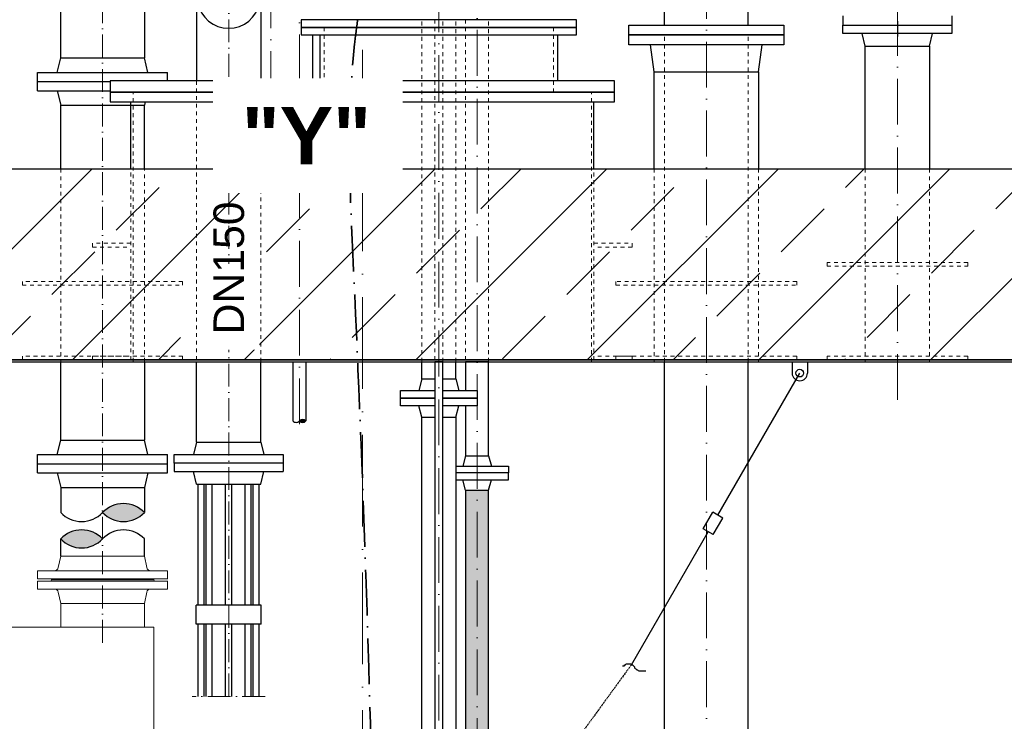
# Model space of a CAD drawing. Header units: millimetres. Extents: x -48448 to 452754, y -13941 to 17062.
# Tile 49 of 256: x -6988 to -4411, y 1634 to 3470. Entities that reach past the tile are written whole.
import ezdxf

# ---------------------------------------------------------------- set-up
doc = ezdxf.new("R2010")
doc.units = ezdxf.units.MM
for name, pattern in [('ACAD_ISO10W100', [18, 12, -3, 0, -3]), ('HIDDEN', [0.375, 0.25, -0.125]), ('JIS_02_1.0', [2, 1, -1])]:
    doc.linetypes.add(name, pattern=pattern)
doc.layers.add('Bemaßung', color=7, linetype='Continuous', lineweight=13)
doc.layers.add('Beschriftung', color=7, linetype='Continuous')
doc.styles.add('LBB3.5M1000', font='isocp.shx', dxfattribs={"height": 3.5})
pattern_1 = [(0, (38403.67, 2e-12), (0, 10.9985226), [6.35, -12.7]), (120, (38403.67, 2e-12), (-9.525, -5.4992613), [6.35, -12.7]), (60, (38410.02, 2e-12), (-9.525, 5.4992613), [6.35, -12.7])]

msp = doc.modelspace()

# ---------------------------------------------------------------- hatches: boundary and pattern name
at = {"lineweight": 13}
h = msp.add_hatch(dxfattribs=at)
h.set_pattern_fill('ANSI33', color=256, scale=50, style=0)
h.paths.add_polyline_path([(-8285.877, 5973.158), (-8330.854, 5971.707), (-8341.171, 5981.38), (-8341.171, 6158.475), (-8331.502, 6168.789), (-7250.932, 6206.651), (-7250.932, 6375.37), (-7230.932, 6395.37), (-7110.932, 6395.37), (-7090.932, 6375.37), (-7090.932, 6011.709), (-8031.235, 5981.374), (-8030.911, 5971.379), (-7990.932, 5972.669), (-7990.932, 3079.77), (-4190.932, 3079.77), (-4190.932, 6095.262), (-4150.953, 6096.551), (-4151.275, 6106.546), (-6090.932, 6043.97), (-6090.932, 6375.37), (-6070.932, 6395.37), (-5950.932, 6395.37), (-5930.932, 6375.37), (-5930.932, 6249.236), (-4053.74, 6309.797), (-4043.407, 6320.13), (-4043.407, 6450.345), (-4033.215, 6460.537), (-3853.402, 6466.338), (-3843.407, 6456.343), (-3843.407, 6126.484), (-3853.079, 6116.166), (-3898.056, 6114.715), (-3939.325, 6153.405), (-3938.035, 6113.426), (-4030.911, 6110.429), (-4030.589, 6100.434), (-3990.932, 6101.714), (-3990.932, 3079.77), (-3120.707, 3069.974), (-3120.597, 2579.77), (-8913.67, 2579.77), (-8913.67, 3071.634), (-8190.932, 3079.77), (-8190.932, 5966.216), (-8150.953, 5967.506), (-8151.275, 5977.501), (-8245.898, 5974.448), (-8247.188, 6014.427)])
h = msp.add_hatch(color=256)
h.dxf.hatch_style = 1
h.paths.add_polyline_path([(-6255.932, 2419.797, 0.43057008), (-6239.082, 2419.797, 0.43057008)])
h = msp.add_hatch(color=256)
h.dxf.hatch_style = 1
h.paths.add_polyline_path([(-6770.961, 2180.163, 0.43057008), (-6661.411, 2180.163, 0.43057008)])
at = {"linetype": 'Continuous', "ltscale": 10}
h = msp.add_hatch(color=256, dxfattribs=at)
h.dxf.hatch_style = 1
h.paths.add_polyline_path([(-6770.961, 2111.228, 0.43057008), (-6880.511, 2111.228, 0.43057008)])
at = {"layer": 'Bemaßung', "lineweight": 5}
h = msp.add_hatch(dxfattribs=at)
h.set_pattern_fill('HEX', color=256, scale=2)
h.set_pattern_definition(pattern_1)
h.paths.add_polyline_path([(-5790.932, 2238.873), (-5821.094, 2238.873), (-5821.084, 1399.78), (-5790.932, 1399.78)])
h = msp.add_hatch(dxfattribs=at)
h.set_pattern_fill('HEX', color=256, scale=2)
h.set_pattern_definition(pattern_1)
edge = h.paths.add_edge_path()
edge.add_line((-5760.794, 2238.873), (-5790.932, 2238.873))
edge.add_line((-5790.932, 2238.873), (-5790.932, 1199.704))
edge.add_arc((-5775.857, 1185.444), 20.751, 43.411581, 136.59053, ccw=False)
edge.add_line((-5760.782, 1199.705), (-5760.794, 2238.873))

# ---------------------------------------------------------------- linework, layer by layer
at = {"linetype": 'ACAD_ISO10W100', "lineweight": 18, "ltscale": 5}
for p, q in [((-6440.8, 1698.714), (-6440.8, 5653.77)), ((-6770.932, 1839.127), (-6770.932, 3542.77)), ((-6345.656, 1698.714), (-6536.208, 1698.714))]:
    msp.add_line(p, q, dxfattribs=at)
at = {"linetype": 'ACAD_ISO10W100', "lineweight": 18, "ltscale": 10}
for p, q in [((-5190.932, 1491.152), (-5190.932, 4712.107)), ((-5890.932, 1095.651), (-5890.932, 4424.395)), ((-4690.932, 2474.77), (-4690.932, 3972.77)), ((-6255.932, 3791.497), (-6255.932, 2411.828)), ((-6330.932, 3267.136), (-6330.932, 3604.77)), ((-5790.932, 1161.889), (-5790.932, 3574.62))]:
    msp.add_line(p, q, dxfattribs=at)
at = {"linetype": 'Continuous', "lineweight": -2, "ltscale": 10}
for p, q in [((-5300.482, 3455.77), (-5300.482, 3828.638)), ((-5081.382, 3455.77), (-5081.382, 3828.638)), ((-6880.482, 3369.77), (-6880.482, 3542.77)), ((-6661.382, 3542.77), (-6661.382, 3369.77)), ((-4833.432, 3479.77), (-4833.432, 3455.77)), ((-4548.432, 3479.77), (-4548.432, 3455.77)), ((-4690.932, 3465.77), (-4690.932, 3425.77)), ((-5327.432, 3333.77), (-5337.036, 3403.77)), ((-5054.432, 3333.77), (-5045.036, 3403.77)), ((-6889.521, 3331.77), (-6880.482, 3369.77)), ((-6880.482, 3369.77), (-6661.382, 3369.77)), ((-6652.342, 3331.77), (-6661.382, 3369.77)), ((-6940.932, 3307.77), (-6940.932, 3331.77)), ((-6940.932, 3331.77), (-6600.932, 3331.77)), ((-6600.932, 3309.77), (-6600.932, 3331.77)), ((-6940.932, 3283.77), (-6940.932, 3307.77)), ((-6940.932, 3307.77), (-6750.932, 3307.77)), ((-6940.932, 3307.77), (-6750.932, 3307.77)), ((-6940.932, 3283.77), (-6750.932, 3283.77)), ((-6889.521, 3283.77), (-6880.482, 3245.77)), ((-6659.241, 3254.77), (-6661.382, 3245.77)), ((-6880.482, 3079.77), (-6880.482, 3245.77)), ((-6880.482, 3245.77), (-6661.382, 3245.77)), ((-6661.382, 3079.77), (-6661.382, 3245.77)), ((-6880.482, 2369.77), (-6880.482, 2574.77)), ((-6661.382, 2574.77), (-6661.382, 2369.77)), ((-6272.782, 2574.77), (-6272.782, 2419.797)), ((-6239.082, 2574.77), (-6239.082, 2419.797)), ((-5935.382, 2529.78), (-5935.382, 2574.77)), ((-5846.482, 2529.78), (-5846.482, 2574.77)), ((-5300.482, 1491.152), (-5300.482, 2574.77)), ((-5081.382, 1491.152), (-5081.382, 2574.77)), ((-5935.382, 2529.78), (-5943.432, 2499.78)), ((-5935.382, 2529.78), (-5901.582, 2529.78)), ((-5880.282, 2529.78), (-5846.482, 2529.78)), ((-5846.482, 2529.78), (-5838.432, 2499.78)), ((-5935.382, 2429.78), (-5943.432, 2459.78)), ((-5846.482, 2429.78), (-5838.432, 2459.78)), ((-5935.382, 2429.78), (-5901.582, 2429.78)), ((-5935.382, 1429.78), (-5935.382, 2429.78)), ((-5880.282, 2429.78), (-5846.482, 2429.78)), ((-5846.482, 2429.78), (-5846.482, 1429.78)), ((-6889.521, 2331.77), (-6880.482, 2369.77)), ((-6880.482, 2369.77), (-6661.382, 2369.77)), ((-6652.342, 2331.77), (-6661.382, 2369.77)), ((-6940.932, 2283.77), (-6940.932, 2331.77)), ((-6940.932, 2331.77), (-6600.932, 2331.77)), ((-6600.932, 2283.77), (-6600.932, 2331.77)), ((-6940.932, 2307.77), (-6600.932, 2307.77)), ((-6940.932, 2283.77), (-6600.932, 2283.77)), ((-6889.521, 2283.77), (-6880.482, 2245.77)), ((-6652.342, 2283.77), (-6661.382, 2245.77)), ((-6880.511, 2245.894), (-6880.511, 2180.163)), ((-6880.482, 2245.77), (-6661.382, 2245.77)), ((-6661.411, 2245.77), (-6661.411, 2180.163)), ((-6880.511, 2066.106), (-6880.511, 2111.228)), ((-6661.411, 2066.106), (-6661.411, 2111.228))]:
    msp.add_line(p, q, dxfattribs=at)
for p, q in [((-6525.082, 3637.77), (-6525.082, 3309.77)), ((-6356.782, 3637.77), (-6356.782, 3309.77)), ((-6221.382, 3429.77), (-6221.382, 3309.77)), ((-6201.932, 3309.77), (-6201.932, 3429.77)), ((-5579.932, 3309.77), (-5579.932, 3429.77)), ((-4775.082, 3400.77), (-4782.932, 3433.77)), ((-4606.782, 3400.77), (-4598.932, 3433.77)), ((-6697.229, 3079.77), (-6697.229, 3254.77)), ((-5485.229, 3079.77), (-5485.229, 3254.77)), ((-7990.932, 3079.77), (-6090.932, 3079.77)), ((-6090.932, 3079.77), (-4190.932, 3079.77)), ((-8913.67, 2579.77), (-3120.597, 2579.77)), ((-8913.67, 2574.77), (-3120.597, 2574.77)), ((-6525.082, 2364.77), (-6525.082, 2574.77)), ((-6356.782, 2364.77), (-6356.782, 2574.77)), ((-5821.095, 2328.873), (-5828.445, 2301.873)), ((-5821.095, 2328.873), (-5760.795, 2328.873)), ((-5760.795, 2328.873), (-5753.445, 2301.873)), ((-5821.094, 2238.873), (-5828.444, 2265.873)), ((-5760.794, 2238.873), (-5753.444, 2265.873)), ((-5821.094, 2238.873), (-5760.794, 2238.873))]:
    msp.add_line(p, q)
at = {"linetype": 'JIS_02_1.0', "lineweight": 18, "ltscale": 10}
for p, q in [((-5935.382, 2574.77), (-5935.382, 3469.77)), ((-5846.482, 2574.77), (-5846.482, 3469.77)), ((-5821.097, 3469.77), (-5821.097, 2574.77)), ((-5760.797, 2574.77), (-5760.782, 3469.77)), ((-6190.932, 3279.77), (-6190.932, 3449.77)), ((-5590.932, 3279.77), (-5590.932, 3449.77)), ((-5300.482, 2574.77), (-5300.482, 3429.77)), ((-5081.382, 2574.77), (-5081.382, 3429.77)), ((-6525.082, 3309.77), (-6525.082, 2574.77)), ((-6356.782, 2574.77), (-6356.782, 3309.77)), ((-6221.382, 3309.77), (-6221.382, 3279.77)), ((-6691.229, 2574.77), (-6691.229, 3279.77)), ((-5491.229, 2574.77), (-5491.229, 3279.77)), ((-6880.482, 3079.77), (-6880.482, 2574.77)), ((-6697.229, 2579.77), (-6697.229, 3079.77)), ((-6661.382, 2574.77), (-6661.382, 3079.77)), ((-5485.229, 2579.77), (-5485.229, 3079.77)), ((-5327.432, 3079.77), (-5327.432, 2574.77)), ((-5054.432, 3079.77), (-5054.432, 2574.77)), ((-4775.082, 3079.77), (-4775.082, 2574.77)), ((-4606.782, 3079.77), (-4606.782, 2574.77))]:
    msp.add_line(p, q, dxfattribs=at)
at = {"linetype": 'ACAD_ISO10W100', "lineweight": 18, "ltscale": 20}
msp.add_line((-6090.932, -1097.182), (-6090.932, 3390.552), dxfattribs=at)
at = {"linetype": 'Continuous', "ltscale": 10}
for p, q in [((-4966.535, 2574.77), (-4966.535, 2544.507)), ((-4926.54, 2574.77), (-4926.54, 2544.977)), ((-5161.078, 2173.387), (-4946.54, 2544.977)), ((-6525.082, 2364.77), (-6532.932, 2331.77)), ((-6525.082, 2364.77), (-6356.782, 2364.77)), ((-6356.782, 2364.77), (-6348.932, 2331.77)), ((-6583.432, 2309.77), (-6583.432, 2287.77)), ((-6298.432, 2309.77), (-6298.432, 2287.77)), ((-6583.432, 2287.77), (-6298.432, 2287.77)), ((-6525.082, 2254.77), (-6532.932, 2287.77)), ((-6356.782, 2254.77), (-6348.932, 2287.77)), ((-6525.082, 2254.77), (-6356.782, 2254.77)), ((-6521.082, 1937.77), (-6521.082, 2254.77)), ((-6505.082, 1937.77), (-6505.082, 2254.77)), ((-6499.95, 1937.77), (-6499.95, 2254.77)), ((-6483.95, 1937.77), (-6483.95, 2254.77)), ((-6448.932, 1937.77), (-6448.932, 2254.77)), ((-6432.932, 1937.77), (-6432.932, 2254.77)), ((-6397.914, 1937.77), (-6397.914, 2254.77)), ((-6381.914, 1937.77), (-6381.914, 2254.77)), ((-6376.782, 1937.77), (-6376.782, 2254.77)), ((-6360.782, 1937.77), (-6360.782, 2254.77)), ((-5199.068, 2137.586), (-5174.068, 2180.887)), ((-5148.088, 2165.887), (-5174.068, 2180.887)), ((-5173.088, 2122.586), (-5148.088, 2165.887)), ((-5386.998, 1782.082), (-5186.078, 2130.086)), ((-5173.088, 2122.586), (-5199.068, 2137.586)), ((-6526.082, 1887.77), (-6526.082, 1937.77)), ((-6355.782, 1937.77), (-6526.082, 1937.77)), ((-6355.782, 1887.77), (-6355.782, 1937.77)), ((-6355.782, 1887.77), (-6526.082, 1887.77)), ((-6521.082, 1698.714), (-6521.082, 1887.77)), ((-6505.082, 1698.714), (-6505.082, 1887.77)), ((-6499.95, 1698.714), (-6499.95, 1887.77)), ((-6483.95, 1698.714), (-6483.95, 1887.77)), ((-6448.932, 1698.714), (-6448.932, 1887.77)), ((-6432.932, 1698.714), (-6432.932, 1887.77)), ((-6397.914, 1698.714), (-6397.914, 1887.77)), ((-6381.914, 1698.714), (-6381.914, 1887.77)), ((-6376.782, 1698.714), (-6376.782, 1887.77)), ((-6360.782, 1698.714), (-6360.782, 1887.77))]:
    msp.add_line(p, q, dxfattribs=at)
at = {"linetype": 'HIDDEN', "ltscale": 10}
msp.add_line((-5386.998, 1782.082), (-6148.068, 735.963), dxfattribs=at)
for points in [[(-3990.932, 6101.714), (-3990.932, 3079.77), (-3120.707, 3069.974), (-3120.597, 2579.77), (-8913.67, 2579.77)], [(-7990.932, 3079.77), (-4190.932, 3079.77), (-4190.932, 6095.262)], [(-4775.082, 3079.77), (-4775.082, 3400.77), (-4606.782, 3400.77), (-4606.782, 3079.77)], [(-5327.432, 3079.77), (-5327.432, 3333.77), (-5054.432, 3333.77), (-5054.432, 3079.77)], [(-5846.482, 2301.873), (-5708.444, 2301.873), (-5708.444, 2283.873), (-5846.482, 2283.873)], [(-5846.482, 2265.873), (-5708.444, 2265.873), (-5708.444, 2283.873), (-5846.482, 2283.873)]]:
    msp.add_lwpolyline(points)
at = {"linetype": 'Continuous', "lineweight": -2, "ltscale": 10}
for points in [[(-6250.932, 3449.77), (-5530.932, 3449.77), (-5530.932, 3469.77), (-6250.932, 3469.77)], [(-4988.432, 3429.77), (-5393.432, 3429.77), (-5393.432, 3455.77), (-4988.432, 3455.77)], [(-4548.432, 3433.77), (-4833.432, 3433.77), (-4833.432, 3455.77), (-4548.432, 3455.77)], [(-6250.932, 3429.77), (-5530.932, 3429.77), (-5530.932, 3449.77), (-6250.932, 3449.77)], [(-4988.432, 3403.77), (-5393.432, 3403.77), (-5393.432, 3429.77), (-4988.432, 3429.77)]]:
    msp.add_lwpolyline(points, close=True, dxfattribs=at)
at = {"linetype": 'JIS_02_1.0', "lineweight": 18, "ltscale": 10}
for points in [[(-5901.582, 2574.77), (-5880.282, 2574.77), (-5880.282, 3469.77), (-5901.582, 3469.77)], [(-4875.082, 2824.77), (-4506.782, 2824.77), (-4506.782, 2834.77), (-4875.082, 2834.77)], [(-6980.482, 2774.77), (-6561.382, 2774.77), (-6561.382, 2784.77), (-6980.482, 2784.77)], [(-5427.432, 2774.77), (-4954.432, 2774.77), (-4954.432, 2784.77), (-5427.432, 2784.77)], [(-6980.482, 2579.77), (-6561.382, 2579.77), (-6561.382, 2589.77), (-6980.482, 2589.77)], [(-5427.432, 2579.77), (-4954.432, 2579.77), (-4954.432, 2589.77), (-5427.432, 2589.77)], [(-4875.082, 2579.77), (-4506.782, 2579.77), (-4506.782, 2589.77), (-4875.082, 2589.77)]]:
    msp.add_lwpolyline(points, close=True, dxfattribs=at)
for points in [[(-6750.932, 3279.77), (-5430.932, 3279.77), (-5430.932, 3309.77), (-6750.932, 3309.77)], [(-6750.932, 3254.77), (-5430.932, 3254.77), (-5430.932, 3279.77), (-6750.932, 3279.77)], [(-6583.432, 2331.77), (-6298.432, 2331.77), (-6298.432, 2309.77), (-6583.432, 2309.77)]]:
    msp.add_lwpolyline(points, close=True)
for points in [[(-6697.229, 2884.77), (-6797.229, 2884.77), (-6797.229, 2874.77), (-6697.229, 2874.77)], [(-5485.229, 2884.77), (-5385.229, 2884.77), (-5385.229, 2874.77), (-5485.229, 2874.77)], [(-6797.229, 2579.77), (-6797.229, 2589.77), (-6697.229, 2589.77)], [(-5385.229, 2579.77), (-5385.229, 2589.77), (-5485.229, 2589.77)]]:
    msp.add_lwpolyline(points, dxfattribs=at)
at = {"linetype": 'Continuous', "lineweight": -2, "ltscale": 10}
for points in [[(-5880.282, 1103.816), (-5880.282, 2574.77), (-5901.582, 2574.77), (-5901.582, 1103.816)], [(-5760.795, 2328.873), (-5760.797, 2574.77), (-5821.097, 2574.77), (-5821.097, 2499.78)], [(-5901.582, 2479.78), (-5990.932, 2479.78), (-5990.932, 2499.78), (-5901.582, 2499.78)], [(-5880.282, 2499.78), (-5790.932, 2499.78), (-5790.932, 2479.78), (-5880.282, 2479.78)], [(-5901.582, 2459.78), (-5990.932, 2459.78), (-5990.932, 2479.78), (-5901.582, 2479.78)], [(-5880.282, 2479.78), (-5790.932, 2479.78), (-5790.932, 2459.78), (-5880.282, 2459.78)], [(-5821.096, 2459.78), (-5821.095, 2328.873)], [(-5821.094, 2238.873), (-5821.084, 1399.78)], [(-5760.782, 1199.704), (-5760.794, 2238.873)]]:
    msp.add_lwpolyline(points, dxfattribs=at)
at = {"linetype": 'Continuous', "ltscale": 10}
msp.add_circle((-4946.54, 2544.977), 10, dxfattribs=at)
msp.add_arc((-6440.8, 3529.77), 82.5, 111.581165, 68.418835)
for centre, radius, start, end in [((-4946.54, 2544.977), 20, 181.345714, 0), ((-6247.507, 2411.828), 11.597, 43.40947, 136.59053), ((-6264.357, 2427.767), 11.597, 223.40947, 316.59053), ((-6247.507, 2427.767), 11.597, 223.40947, 316.59053), ((-6716.186, 2128.347), 75.4, 43.40947, 136.59053), ((-6825.736, 2231.978), 75.4, 223.40947, 316.59053), ((-6716.186, 2231.978), 75.4, 223.40947, 316.59053), ((-6825.736, 2059.413), 75.4, 43.40947, 136.59053), ((-6716.186, 2059.413), 75.4, 43.40947, 136.59053), ((-6825.736, 2163.043), 75.4, 223.40947, 316.59053)]:
    msp.add_arc(centre, radius, start, end, dxfattribs=at)
at = {"linetype": 'ACAD_ISO10W100', "lineweight": 35, "ltscale": 10}
msp.add_spline([(-6103.58, 3469.77), (-6111.404, 3406.177), (-6113.468, 2798.111), (-6029.457, -315.424)], degree=3, dxfattribs=at)
at = {"linetype": 'Continuous', "ltscale": 10}
msp.add_open_spline([(-5410.785, 1779.137), (-5409.891, 1779.137), (-5408.996, 1779.137), (-5408.102, 1779.137), (-5407.207, 1779.137), (-5406.313, 1779.137), (-5405.418, 1779.137), (-5404.55, 1779.137), (-5406.095, 1781.384), (-5405.418, 1781.74), (-5404.721, 1782.108), (-5403.432, 1781.373), (-5402.735, 1781.74), (-5401.763, 1782.252), (-5401.297, 1784.344), (-5400.051, 1784.344), (-5399.156, 1784.344), (-5398.262, 1784.344), (-5397.367, 1784.344), (-5396.473, 1784.344), (-5395.578, 1784.344), (-5394.684, 1784.344), (-5393.789, 1784.344), (-5392.895, 1784.344), (-5392, 1784.344), (-5391.105, 1784.344), (-5390.211, 1784.344), (-5389.316, 1784.344), (-5388.07, 1784.344), (-5387.703, 1782.174), (-5386.633, 1781.74), (-5385.864, 1781.429), (-5384.591, 1782.363), (-5383.949, 1781.74), (-5383.055, 1780.873), (-5382.16, 1780.005), (-5381.265, 1779.137), (-5380.371, 1778.27), (-5379.476, 1777.402), (-5378.582, 1776.534), (-5377.959, 1775.93), (-5379.205, 1774.535), (-5378.582, 1773.931), (-5377.687, 1773.063), (-5376.793, 1772.196), (-5375.898, 1771.328), (-5375.004, 1770.46), (-5374.109, 1769.592), (-5373.214, 1768.725), (-5372.572, 1768.102), (-5371.299, 1769.036), (-5370.531, 1768.725), (-5369.461, 1768.291), (-5369.094, 1766.122), (-5367.847, 1766.122), (-5366.953, 1766.122), (-5366.058, 1766.122), (-5365.164, 1766.122), (-5363.374, 1766.122), (-5361.585, 1766.122), (-5359.796, 1766.122), (-5358.007, 1766.122), (-5356.218, 1766.122), (-5354.429, 1766.122), (-5353.534, 1766.122), (-5352.64, 1766.122), (-5351.745, 1766.122), (-5350.851, 1766.122), (-5349.956, 1766.122), (-5349.062, 1766.122)], degree=3, knots=[0, 0, 0, 0, 0.03611078, 0.03611078, 0.03611078, 0.07222291, 0.07222291, 0.07222291, 0.10725047, 0.10725047, 0.10725047, 0.14336125, 0.14336125, 0.14336125, 0.19367043, 0.19367043, 0.19367043, 0.22978255, 0.22978255, 0.22978255, 0.26589333, 0.26589333, 0.26589333, 0.30200546, 0.30200546, 0.30200546, 0.33811624, 0.33811624, 0.33811624, 0.38842638, 0.38842638, 0.38842638, 0.42453716, 0.42453716, 0.42453716, 0.4748454, 0.4748454, 0.4748454, 0.52515554, 0.52515554, 0.52515554, 0.5601831, 0.5601831, 0.5601831, 0.61049228, 0.61049228, 0.61049228, 0.66080148, 0.66080148, 0.66080148, 0.69691226, 0.69691226, 0.69691226, 0.7472205, 0.7472205, 0.7472205, 0.78333263, 0.78333263, 0.78333263, 0.85555553, 0.85555553, 0.85555553, 0.92777844, 0.92777844, 0.92777844, 0.96388922, 0.96388922, 0.96388922, 1, 1, 1, 1], dxfattribs=at)
at = {"layer": 'Bemaßung'}
for p, q in [((-6880.511, 2066.106), (-6886.797, 2036.058)), ((-6880.511, 2066.106), (-6661.411, 2066.106)), ((-6661.411, 2066.106), (-6655.125, 2036.058)), ((-6940.961, 2007.106), (-6940.961, 2028.106)), ((-6940.961, 2028.106), (-6600.961, 2028.106)), ((-6600.961, 2007.106), (-6600.961, 2028.106)), ((-6940.961, 2007.106), (-6600.187, 2007.106)), ((-6940.961, 2001.106), (-6600.187, 2001.106)), ((-6940.961, 2001.106), (-6940.961, 1980.106)), ((-6904.961, 2004.106), (-6636.961, 2004.106)), ((-6904.961, 2004.106), (-6904.961, 2004.106)), ((-6904.961, 2004.106), (-6904.961, 2004.106)), ((-6636.961, 2004.106), (-6636.961, 2004.106)), ((-6636.961, 2004.106), (-6636.961, 2004.106)), ((-6600.961, 2001.106), (-6600.961, 1980.106)), ((-6940.961, 1980.106), (-6600.961, 1980.106)), ((-6880.511, 1942.106), (-6886.797, 1972.153)), ((-6661.411, 1942.106), (-6655.125, 1972.153)), ((-6880.511, 1942.106), (-6661.411, 1942.106)), ((-6880.511, 1942.106), (-6880.511, 1880.106)), ((-6661.411, 1942.106), (-6661.411, 1880.106))]:
    msp.add_line(p, q, dxfattribs=at)
msp.add_lwpolyline([(-7236.961, 1880.106), (-6636.961, 1880.106), (-6636.961, 416.106), (-7236.961, 416.106)], close=True, dxfattribs=at)
for centre, radius, start, end in [((-6896.586, 2038.106), 10, 270, 348.183551), ((-6645.337, 2038.106), 10, 191.816449, 270), ((-6907.961, 2004.106), 3, 0, 90), ((-6907.961, 2004.106), 3, 270, 0), ((-6633.961, 2004.106), 3, 90, 180), ((-6633.961, 2004.106), 3, 180, 270), ((-6896.586, 1970.106), 10, 11.816449, 90), ((-6645.337, 1970.106), 10, 90, 168.183551)]:
    msp.add_arc(centre, radius, start, end, dxfattribs=at)

# ---------------------------------------------------------------- next in the draw order: texts
at = {"layer": 'Beschriftung', "insert": (-6406.71, 3241.107), "char_height": 150, "width": 346.30855, "attachment_point": 1, "style": 'LBB3.5M1000', "bg_fill": 2}
msp.add_mtext('{\\fArial|b1|i0|c0|p34;"Y"}', dxfattribs=at)
at = {"layer": 'Beschriftung', "insert": (-6480.729, 2646.37), "char_height": 80, "width": 144.48459, "attachment_point": 1, "rotation": 90, "style": 'LBB3.5M1000', "bg_fill": 2}
msp.add_mtext('{\\fArial|b0|i0|c0|p34;DN150}', dxfattribs=at)

doc.saveas('drawing.dxf')
